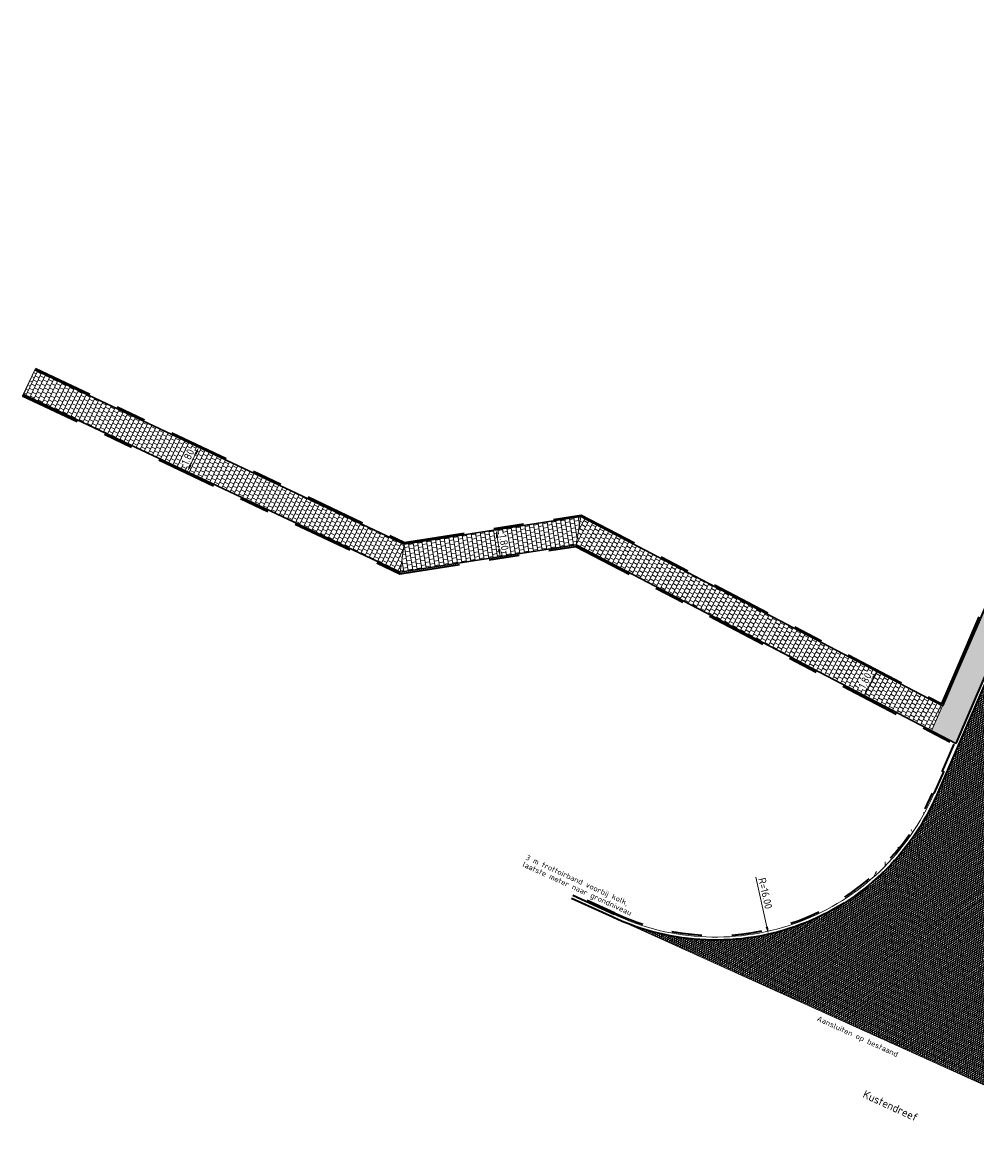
# Model space of a CAD drawing. Header units: metres. Extents: x 162305 to 163132, y 502542 to 502928.
# Tile 1 of 222: x 162305 to 162368, y 502576 to 502651. Entities that reach past the tile are written whole.
import ezdxf

# ---------------------------------------------------------------- set-up
doc = ezdxf.new("R2010")
doc.units = ezdxf.units.M
for name, pattern in [('VH-OPSLUITBAND-SO', [10, 4, -2, 2, -2]), ('VH-TROTTOIRBAND-SO', [15, 5, -2, 2, -2, 2, -2]), ('ZZ-HIDDEN-SO', [4, 2, -2])]:
    doc.linetypes.add(name, pattern=pattern)
for name, color, linetype, lineweight in [('Default', 7, 'Continuous', 0), ('N-BH-VH-KANTOPSLUITING_TROTTOIRBAND_180 200-G', 6, 'Continuous', 13), ('N-WB-BANDEN-VOORKANTBAND', 2, 'Continuous', 30), ('N-WE-GR-GRAS-A-200', 62, 'Continuous', 18), ('N-WE-VH-GESLOTENVERHARDING_ASFALT-A-200', 12, 'Continuous', 18), ('N-WE-VH-KANTOPSLUITING_BETONRUG-G', 7, 'ZZ-HIDDEN-SO', 35), ('N-WE-VH-KANTOPSLUITING_VOORKANTBAND-G', 50, 'Continuous', 35), ('N-WE-VH-OPENVERHARDING_TEGEL-A', 92, 'Continuous', 18), ('X-XX-AL-LEGENDA-G', 7, 'Continuous', 0), ('X-XX-AL-M', 7, 'Continuous', 18)]:
    doc.layers.add(name, color=color, linetype=linetype, lineweight=lineweight)
for name, color, linetype, lineweight, true_color in [('N-BH-VH-VERHARDING_TEGEL-Grijs', 253, 'Continuous', 13, 0x828282), ('N-WE-VH-KANTOPSLUITING_OPSLUITBAND_100X200-G', 150, 'VH-OPSLUITBAND-SO', 35, 0x007fff), ('N-WE-VH-KANTOPSLUITING_TROTTOIRBAND_180X200-G', 6, 'VH-TROTTOIRBAND-SO', 35, 0xff00ff)]:
    doc.layers.add(name, color=color, linetype=linetype, lineweight=lineweight, true_color=true_color)
doc.layers.add('X-XX-AL-HULPLIJN 01-G', color=1, linetype='Continuous', lineweight=18, true_color=0xff0000, plot=False)
doc.styles.add('NLCS-ISO-M200-T25', font='NLCS-ISO.ttf', dxfattribs={"height": 0.5})
doc.styles.add('NLCS-ISO-T18', font='NLCS-ISO.ttf', dxfattribs={"height": 0.0018})
doc.dimstyles.new('NLCS-M200-T25-PIJL_L2_H2', dxfattribs={"dimscale": 0.2, "dimtxt": 2.5, "dimasz": 2.5, "dimexe": 2, "dimexo": 2, "dimgap": 0.7, "dimtad": 1, "dimzin": 0, "dimdsep": 46, "dimtxsty": 'NLCS-ISO-M200-T25', "dimcen": 0, "dimdle": 2, "dimclrd": 256, "dimclre": 256, "dimclrt": 256, "dimazin": 0, "dimtfac": 1, "dimtdec": 3, "dimtofl": 0, "dimtmove": 0, "dimatfit": 3, "dimfxl": 2, "dimfxlon": 1, "dimtfillclr": 256, "dimtolj": 1, "dimtzin": 0, "dimlwd": -1, "dimlwe": -1, "dimarcsym": 0})
pattern_1 = [(0, (0, 0), (2, 2), [0.5, -1.5]), (0, (1.1, 1.2), (2, 2), [0.5, -1.5]), (90, (0.2, 0.7), (-2, 2), [0.5, -1.5]), (90, (1, 1.4), (-2, 2), [0.5, -1.5]), (45, (0.4, 1.4), (0, 2), [0.5, -2.328427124]), (135, (1.1, 0), (-2, 0), [0.5, -2.328427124]), (26.5650512, (0.5, 0.6), (2, 8e-10), [0.5, -3.972135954]), (26.5650512, (1.4, 1.6), (2, 8e-10), [0.5, -3.972135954]), (63.43494882, (1.4, 0), (1e-10, 2), [0.5, -3.972135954]), (63.43494882, (0.5, 0.9), (1e-10, 2), [0.5, -3.972135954]), (63.43494882, (1.2, 0.4), (1e-10, 2), [0.5, -3.972135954]), (116.5650512, (0, 1.1), (-8e-10, 2), [0.5, -3.972135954]), (153.43494882, (0.4, 0.3), (-2, 1e-10), [0.5, -3.972135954])]

# ---------------------------------------------------------------- blocks, each defined once
blk = doc.blocks.new('*D43')
at = {"layer": 'Defpoints', "color": 0, "transparency": 16777216}
for p in [(162350.949, 502605.894), (162354.467, 502590.285)]:
    blk.add_point(p, dxfattribs=at)
at = {"layer": 'X-XX-AL-M', "transparency": 16777216}
blk.add_line((162353.614, 502594.073), (162354.357, 502590.773), dxfattribs=at)
blk.add_solid([(162354.438, 502590.792), (162354.276, 502590.755), (162354.467, 502590.285)], dxfattribs=at)
at = {"layer": 'X-XX-AL-M', "transparency": 16777216, "insert": (162354.256, 502592.997), "char_height": 0.5, "attachment_point": 5, "rotation": 282.69994, "style": 'NLCS-ISO-M200-T25', "bg_fill": 3, "box_fill_scale": 1.1, "bg_fill_color": 256, "bg_fill_true_color": 13158600, "bg_fill_transparency": 0}
blk.add_mtext('\\A1;R=16.00', dxfattribs=at)
blk = doc.blocks.new('*D45')
at = {"layer": 'X-XX-AL-M', "transparency": 16777216}
for p, q in [((162361.637, 502607.726), (162361.992, 502607.54)), ((162361.405, 502607.283), (162361.035, 502606.574)), ((162360.802, 502606.131), (162361.157, 502605.945))]:
    blk.add_line(p, q, dxfattribs=at)
for points in [[(162361.332, 502607.321), (162361.479, 502607.244), (162361.637, 502607.726)], [(162360.961, 502606.613), (162361.109, 502606.535), (162360.803, 502606.131)]]:
    blk.add_solid(points, dxfattribs=at)
at = {"layer": 'X-XX-AL-M', "transparency": 16777216, "insert": (162360.875, 502607.109), "char_height": 0.5, "attachment_point": 5, "rotation": 62.38793, "style": 'NLCS-ISO-M200-T25', "bg_fill": 3, "box_fill_scale": 1.1, "bg_fill_color": 256, "bg_fill_true_color": 13158600, "bg_fill_transparency": 0}
blk.add_mtext('\\A1;1.80', dxfattribs=at)
at = {"layer": 'Defpoints', "color": 0, "transparency": 16777216}
for p in [(162361.493, 502607.801), (162360.448, 502606.317), (162360.803, 502606.131)]:
    blk.add_point(p, dxfattribs=at)
blk = doc.blocks.new('*D46')
at = {"layer": 'X-XX-AL-M', "transparency": 16777216}
for p, q in [((162316.662, 502622.601), (162316.3, 502622.772)), ((162316.448, 502622.149), (162316.107, 502621.425)), ((162315.894, 502620.973), (162315.532, 502621.144))]:
    blk.add_line(p, q, dxfattribs=at)
for points in [[(162316.373, 502622.184), (162316.524, 502622.113), (162316.662, 502622.601)], [(162316.032, 502621.461), (162316.182, 502621.39), (162315.894, 502620.973)]]:
    blk.add_solid(points, dxfattribs=at)
at = {"layer": 'X-XX-AL-M', "transparency": 16777216, "insert": (162315.925, 502621.953), "char_height": 0.5, "attachment_point": 5, "rotation": 64.75028, "style": 'NLCS-ISO-M200-T25', "bg_fill": 3, "box_fill_scale": 1.1, "bg_fill_color": 256, "bg_fill_true_color": 13158600, "bg_fill_transparency": 0}
blk.add_mtext('\\A1;1.80', dxfattribs=at)
at = {"layer": 'Defpoints', "color": 0, "transparency": 16777216}
for p in [(162316.662, 502622.601), (162315.894, 502620.973), (162316.085, 502620.883)]:
    blk.add_point(p, dxfattribs=at)
blk = doc.blocks.new('*D47')
at = {"layer": 'X-XX-AL-M', "transparency": 16777216}
for p, q in [((162336.381, 502617.119), (162335.985, 502617.058)), ((162336.457, 502616.625), (162336.58, 502615.834)), ((162336.657, 502615.34), (162336.262, 502615.279))]:
    blk.add_line(p, q, dxfattribs=at)
for points in [[(162336.54, 502616.638), (162336.375, 502616.612), (162336.381, 502617.119)], [(162336.663, 502615.847), (162336.498, 502615.822), (162336.657, 502615.34)]]:
    blk.add_solid(points, dxfattribs=at)
at = {"layer": 'X-XX-AL-M', "transparency": 16777216, "insert": (162336.904, 502616.289), "char_height": 0.5, "attachment_point": 5, "rotation": 278.82919, "style": 'NLCS-ISO-M200-T25', "bg_fill": 3, "box_fill_scale": 1.1, "bg_fill_color": 256, "bg_fill_true_color": 13158600, "bg_fill_transparency": 0}
blk.add_mtext('\\A1;1.80', dxfattribs=at)
at = {"layer": 'Defpoints', "color": 0, "transparency": 16777216}
for p in [(162336.49, 502617.136), (162336.657, 502615.34), (162336.724, 502615.351)]:
    blk.add_point(p, dxfattribs=at)

msp = doc.modelspace()

# ---------------------------------------------------------------- hatches: boundary and pattern name
at = {"layer": 'N-WE-GR-GRAS-A-200'}
h = msp.add_hatch(dxfattribs=at)
h.set_pattern_fill('AGR-GRAS_02-SO', color=256, scale=0.2, style=0, pattern_type=2)
h.set_pattern_definition(pattern_1)
h.paths.add_polyline_path([(162421.517, 502819.726), (162435.034, 502820.576), (162435.169, 502820.432), (162435.343, 502820.275), (162435.553, 502820.121), (162435.897, 502819.944), (162436.228, 502819.841), (162436.649, 502819.789), (162442.014, 502820.095), (162442.181, 502820.21), (162442.325, 502817.953), (162445.008, 502818.123), (162446.244, 502817.251), (162443.192, 502817.061), (162443.511, 502811.925), (162442.505, 502811.858), (162442.17, 502817.226), (162424.634, 502816.13), (162424.643, 502815.982), (162424.967, 502810.771), (162422.081, 502810.59)])
edge = h.paths.add_edge_path(flags=16)
edge.add_ellipse((162362.043, 502852.57), major_axis=(-0.0024, 0.0374), ratio=0.999228, start_angle=0, end_angle=360, ccw=False)
edge = h.paths.add_edge_path(flags=16)
edge.add_ellipse((162362.585, 502843.074), major_axis=(-0.0024, 0.0374), ratio=0.999228, start_angle=0, end_angle=360, ccw=False)
edge = h.paths.add_edge_path(flags=16)
edge.add_ellipse((162361.375, 502862.47), major_axis=(-0.0024, 0.0374), ratio=0.999228, start_angle=0, end_angle=360, ccw=False)
h.paths.add_polyline_path([(162362.219, 502859.55), (162362.319, 502859.557), (162363.515, 502840.078), (162363.415, 502840.072), (162363.443, 502839.623), (162363.543, 502839.629), (162363.629, 502838.217), (162362.822, 502838.159), (162362.786, 502838.484), (162362.788, 502838.484), (162362.758, 502838.774), (162362.163, 502845.491), (162360.898, 502866.676), (162361.878, 502866.739), (162362.291, 502860.006), (162362.191, 502860)])
h.paths.add_polyline_path([(162370.36, 502859.13), (162370.182, 502861.923), (162370.463, 502861.92), (162370.486, 502861.402), (162370.779, 502861.415), (162370.814, 502860.896), (162371.337, 502860.935), (162371.387, 502859.961), (162371.777, 502859.979), (162371.78, 502859.223)])
edge = h.paths.add_edge_path(flags=16)
edge.add_ellipse((162389.544, 502924.307), major_axis=(-0.0024, 0.0375), ratio=0.999228, start_angle=0, end_angle=360, ccw=False)
edge = h.paths.add_edge_path(flags=16)
edge.add_ellipse((162379.964, 502923.711), major_axis=(-0.0024, 0.0375), ratio=0.999228, start_angle=0, end_angle=360, ccw=False)
h.paths.add_polyline_path([(162371.042, 502923.041), (162371.029, 502923.547), (162371.022, 502923.655), (162398.112, 502925.305), (162398.145, 502924.764)])
edge = h.paths.add_edge_path(flags=16)
edge.add_ellipse((162472.361, 502871.473), major_axis=(-0.0024, 0.0375), ratio=0.999228, start_angle=0, end_angle=360, ccw=False)
edge = h.paths.add_edge_path(flags=16)
edge.add_ellipse((162472.286, 502872.403), major_axis=(-0.0024, 0.0375), ratio=0.999228, start_angle=0, end_angle=360, ccw=False)
edge = h.paths.add_edge_path(flags=16)
edge.add_ellipse((162481.311, 502872.974), major_axis=(-0.0024, 0.0375), ratio=0.999228, start_angle=0, end_angle=360, ccw=False)
edge = h.paths.add_edge_path(flags=16)
edge.add_ellipse((162481.4, 502872.078), major_axis=(-0.0024, 0.0375), ratio=0.999228, start_angle=0, end_angle=360, ccw=False)
edge = h.paths.add_edge_path(flags=16)
edge.add_ellipse((162491.481, 502873.637), major_axis=(-0.0024, 0.0375), ratio=0.999228, start_angle=0, end_angle=360, ccw=False)
edge = h.paths.add_edge_path()
edge.add_line((162491.614, 502871.718), (162490.496, 502871.657))
edge.add_line((162490.496, 502871.657), (162490.491, 502871.77))
edge.add_line((162490.491, 502871.77), (162478.157, 502870.992))
edge.add_line((162478.157, 502870.992), (162470.974, 502870.605))
edge.add_line((162470.974, 502870.605), (162470.856, 502872.5))
edge.add_line((162470.856, 502872.5), (162485.627, 502873.415))
edge.add_line((162485.627, 502873.415), (162493.227, 502873.874))
edge.add_line((162493.227, 502873.874), (162492.846, 502880.392))
edge.add_line((162492.846, 502880.392), (162493.987, 502880.465))
edge.add_line((162493.987, 502880.465), (162494.519, 502871.874))
edge.add_line((162494.519, 502871.874), (162491.646, 502871.719))
edge.add_ellipse((162491.628, 502871.752), major_axis=(-0.0024, 0.0375), ratio=0.999228, start_angle=204.26107, end_angle=514.6215)
h.paths.add_polyline_path([(162503.076, 502855.443), (162503.175, 502855.449), (162503.182, 502855.349), (162507.723, 502855.63), (162508.325, 502845.898), (162508.826, 502845.929), (162509.922, 502845.996), (162508.48, 502869.305), (162502.561, 502868.939), (162502.362, 502868.295), (162502.373, 502866.891)])
h.paths.add_polyline_path([(162538.734, 502870.453), (162538.737, 502870.459), (162538.743, 502870.478), (162538.747, 502870.497), (162538.75, 502870.516), (162538.751, 502870.535), (162538.75, 502870.553), (162538.747, 502870.572), (162538.743, 502870.591), (162538.737, 502870.611), (162538.729, 502870.629), (162538.722, 502870.641), (162538.703, 502870.938), (162537.951, 502870.89), (162537.968, 502870.619), (162537.965, 502870.611), (162537.958, 502870.591), (162537.954, 502870.572), (162537.952, 502870.553), (162537.951, 502870.535), (162537.952, 502870.516), (162537.954, 502870.497), (162537.958, 502870.478), (162537.965, 502870.459), (162537.973, 502870.44), (162537.98, 502870.426), (162537.999, 502870.138), (162538.751, 502870.186)], flags=16)
edge = h.paths.add_edge_path(flags=16)
edge.add_ellipse((162531.906, 502869.982), major_axis=(-0.25, 0), ratio=1, start_angle=-146.5113, end_angle=206.75904, ccw=False)
edge.add_line((162532.115, 502870.12), (162532.13, 502870.095))
edge = h.paths.add_edge_path(flags=16)
edge.add_ellipse((162511.919, 502869.277), major_axis=(-0.0024, 0.0375), ratio=0.999228, start_angle=0, end_angle=360, ccw=False)
edge = h.paths.add_edge_path(flags=16)
edge.add_ellipse((162522.497, 502868.462), major_axis=(-0.0024, 0.0375), ratio=0.999228, start_angle=0, end_angle=360, ccw=False)
edge = h.paths.add_edge_path(flags=16)
edge.add_ellipse((162522.447, 502869.89), major_axis=(-0.0024, 0.0375), ratio=0.999228, start_angle=0, end_angle=360, ccw=False)
edge = h.paths.add_edge_path(flags=16)
edge.add_ellipse((162532.379, 502869.057), major_axis=(-0.0024, 0.0375), ratio=0.999228, start_angle=0, end_angle=360, ccw=False)
edge = h.paths.add_edge_path()
edge.add_line((162511.902, 502867.747), (162510.21, 502867.645))
edge.add_line((162510.21, 502867.645), (162510.109, 502869.306))
edge.add_line((162510.109, 502869.306), (162538.74, 502871.078))
edge.add_line((162538.74, 502871.078), (162538.844, 502869.377))
edge.add_line((162538.844, 502869.377), (162511.943, 502867.75))
edge.add_ellipse((162511.92, 502867.78), major_axis=(-0.0024, 0.0375), ratio=0.999228, start_angle=212.89537, end_angle=506.73918)
edge = h.paths.add_edge_path(flags=16)
edge.add_ellipse((162554.017, 502704.407), major_axis=(-0.25, 0), ratio=1, start_angle=-19.78061, end_angle=333.48974, ccw=False)
edge.add_line((162553.781, 502704.492), (162553.793, 502704.519))
edge = h.paths.add_edge_path()
edge.add_ellipse((162551.443, 502714.761), major_axis=(-0.579, 0), ratio=1, start_angle=88.32757, end_angle=98.42476)
edge.add_line((162551.528, 502714.188), (162556.303, 502714.513))
edge.add_line((162556.303, 502714.513), (162556.577, 502710.125))
edge.add_line((162556.577, 502710.125), (162556.776, 502710.137))
edge.add_line((162556.776, 502710.137), (162556.846, 502709.236))
edge.add_line((162556.846, 502709.236), (162552.732, 502708.974))
edge.add_line((162552.732, 502708.974), (162552.986, 502704.982))
edge.add_line((162552.986, 502704.982), (162557.154, 502705.248))
edge.add_line((162557.154, 502705.248), (162557.171, 502705.029))
edge.add_line((162557.171, 502705.029), (162577.095, 502706.273))
edge.add_line((162577.095, 502706.273), (162577.219, 502706.826))
edge.add_line((162577.219, 502706.826), (162577.305, 502705.378))
edge.add_line((162577.305, 502705.378), (162549.792, 502703.693))
edge.add_line((162549.792, 502703.693), (162549.16, 502713.814))
edge.add_line((162549.16, 502713.814), (162549.362, 502713.826))
edge.add_line((162549.362, 502713.826), (162549.356, 502713.926))
edge.add_line((162549.356, 502713.926), (162550.264, 502713.982))
edge.add_ellipse((162550.22, 502714.681), major_axis=(-0.7, 0), ratio=1, start_angle=93.55309, end_angle=128.99318)
edge.add_line((162550.661, 502714.137), (162551.426, 502714.182))
edge = h.paths.add_edge_path(flags=16)
edge.add_ellipse((162508.182, 502708.963), major_axis=(-0.0024, 0.0375), ratio=0.999228, start_angle=0, end_angle=360, ccw=False)
edge = h.paths.add_edge_path(flags=16)
edge.add_ellipse((162498.418, 502708.139), major_axis=(-0.0024, 0.0375), ratio=0.999228, start_angle=0, end_angle=360, ccw=False)
edge = h.paths.add_edge_path(flags=16)
edge.add_ellipse((162487.929, 502707.676), major_axis=(-0.0024, 0.0375), ratio=0.999228, start_angle=0, end_angle=360, ccw=False)
edge = h.paths.add_edge_path(flags=16)
edge.add_ellipse((162478.214, 502707.105), major_axis=(-0.0024, 0.0375), ratio=0.999228, start_angle=0, end_angle=360, ccw=False)
h.paths.add_polyline_path([(162476.685, 502707.087), (162505.879, 502708.912), (162539.79, 502710.978), (162539.851, 502709.987), (162476.746, 502706.099)])
edge = h.paths.add_edge_path(flags=16)
edge.add_ellipse((162395.834, 502721.362), major_axis=(-0.0024, 0.0374), ratio=0.999228, start_angle=0, end_angle=360, ccw=False)
edge = h.paths.add_edge_path(flags=16)
edge.add_ellipse((162396.47, 502711.185), major_axis=(-0.0024, 0.0374), ratio=0.999228, start_angle=0, end_angle=360, ccw=False)
edge = h.paths.add_edge_path()
edge.add_line((162395.383, 502731.715), (162396.765, 502708.907))
edge.add_line((162396.765, 502708.907), (162397.036, 502704.3))
edge.add_line((162397.036, 502704.3), (162396.295, 502704.256))
edge.add_line((162396.295, 502704.256), (162395.798, 502704.697))
edge.add_line((162395.798, 502704.697), (162394.018, 502733.935))
edge.add_line((162394.018, 502733.935), (162394.9, 502734.934))
edge.add_line((162394.9, 502734.934), (162395.187, 502734.952))
edge.add_line((162395.187, 502734.952), (162395.379, 502731.782))
edge.add_ellipse((162395.364, 502731.747), major_axis=(-0.0024, 0.0374), ratio=0.999228, start_angle=333.52515, end_angle=566.12169)
edge = h.paths.add_edge_path(flags=16)
edge.add_ellipse((162599.331, 502707.364), major_axis=(-0.0024, 0.0375), ratio=0.999228, start_angle=0, end_angle=360, ccw=False)
edge = h.paths.add_edge_path(flags=16)
edge.add_ellipse((162589.565, 502706.823), major_axis=(-0.0024, 0.0375), ratio=0.999228, start_angle=0, end_angle=360, ccw=False)
edge = h.paths.add_edge_path()
edge.add_ellipse((162583.961, 502706.24), major_axis=(-0.25, 0), ratio=1, start_angle=93.48922, end_angle=273.48922)
edge.add_line((162583.945, 502706.489), (162583.943, 502706.535))
edge.add_line((162583.943, 502706.535), (162608.977, 502708.062))
edge.add_line((162608.977, 502708.062), (162609.022, 502707.322))
edge.add_line((162609.022, 502707.322), (162583.988, 502705.788))
edge.add_line((162583.988, 502705.788), (162583.976, 502705.99))
edge = h.paths.add_edge_path(flags=16)
edge.add_ellipse((162616.144, 502666.519), major_axis=(-0.0024, 0.0374), ratio=0.999228, start_angle=0, end_angle=360, ccw=False)
edge = h.paths.add_edge_path(flags=16)
edge.add_ellipse((162615.418, 502676.401), major_axis=(-0.0024, 0.0374), ratio=0.999228, start_angle=0, end_angle=360, ccw=False)
edge = h.paths.add_edge_path()
edge.add_ellipse((162615.429, 502664.807), major_axis=(-0.25, 0), ratio=1, start_angle=33.4892, end_angle=333.48923)
edge.add_line((162615.205, 502664.919), (162615.153, 502664.945))
edge.add_line((162615.153, 502664.945), (162613.958, 502684.042))
edge.add_line((162613.958, 502684.042), (162615.141, 502684.116))
edge.add_line((162615.141, 502684.116), (162615.159, 502683.799))
edge.add_line((162615.159, 502683.799), (162616.307, 502665.548))
edge.add_line((162616.307, 502665.548), (162616.303, 502665.534))
edge.add_line((162616.303, 502665.534), (162616.301, 502665.515))
edge.add_line((162616.301, 502665.515), (162616.3, 502665.496))
edge.add_line((162616.3, 502665.496), (162616.301, 502665.477))
edge.add_line((162616.301, 502665.477), (162616.303, 502665.458))
edge.add_line((162616.303, 502665.458), (162616.308, 502665.439))
edge.add_line((162616.308, 502665.439), (162616.314, 502665.42))
edge.add_line((162616.314, 502665.42), (162616.315, 502665.418))
edge.add_line((162616.315, 502665.418), (162616.722, 502658.942))
edge.add_line((162616.722, 502658.942), (162615.533, 502658.854))
edge.add_line((162615.533, 502658.854), (162615.172, 502664.637))
edge.add_line((162615.172, 502664.637), (162615.22, 502664.669))
h.paths.add_polyline_path([(162613.807, 502655.383), (162613.598, 502658.712), (162613.638, 502658.715), (162613.934, 502653.992), (162582.144, 502652.018), (162582.063, 502653.317)])
h.paths.add_polyline_path([(162630.424, 502647.556), (162630.699, 502642.626), (162628.4, 502642.494), (162627.777, 502642.458), (162627.786, 502642.278), (162603.433, 502640.765), (162603.114, 502645.897), (162602.077, 502645.841), (162602.105, 502645.392), (162602.141, 502645.394), (162602.467, 502640.049), (162633.855, 502641.963), (162634.145, 502641.982), (162633.881, 502644.367), (162633.717, 502645), (162633.378, 502645.727), (162632.876, 502646.364), (162632.286, 502646.854), (162631.624, 502647.211)])
edge = h.paths.add_edge_path(flags=16)
edge.add_ellipse((162567.845, 502652.2), major_axis=(-0.0024, 0.0375), ratio=0.999228, start_angle=0, end_angle=360, ccw=False)
edge = h.paths.add_edge_path()
edge.add_line((162548.046, 502650.768), (162548.03, 502651.015))
edge.add_line((162548.03, 502651.015), (162549.486, 502651.109))
edge.add_line((162549.486, 502651.109), (162549.486, 502650.517))
edge.add_line((162549.486, 502650.517), (162550.286, 502650.517))
edge.add_line((162550.286, 502650.517), (162550.286, 502651.16))
edge.add_line((162550.286, 502651.16), (162558.56, 502651.693))
edge.add_ellipse((162558.587, 502651.719), major_axis=(-0.0024, 0.0375), ratio=0.999228, start_angle=129.78341, end_angle=230.29677)
edge.add_line((162558.617, 502651.697), (162573.877, 502652.68))
edge.add_line((162573.877, 502652.68), (162573.944, 502651.609))
edge.add_line((162573.944, 502651.609), (162548.093, 502650.004))
edge.add_line((162548.093, 502650.004), (162548.05, 502650.705))
edge.add_ellipse((162548.028, 502650.735), major_axis=(-0.0024, 0.0375), ratio=0.999228, start_angle=211.67265, end_angle=328.17836)
edge = h.paths.add_edge_path(flags=16)
edge.add_ellipse((162430.665, 502659.865), major_axis=(-0.0024, 0.0375), ratio=0.999228, start_angle=0, end_angle=360, ccw=False)
edge = h.paths.add_edge_path(flags=16)
edge.add_ellipse((162420.419, 502659.642), major_axis=(-0.0024, 0.0375), ratio=0.999228, start_angle=0, end_angle=360, ccw=False)
edge = h.paths.add_edge_path(flags=16)
edge.add_ellipse((162411.256, 502659.155), major_axis=(-0.0024, 0.0375), ratio=0.999228, start_angle=0, end_angle=360, ccw=False)
h.paths.add_polyline_path([(162435.507, 502661.043), (162435.323, 502659.857), (162409.633, 502658.262), (162409.562, 502659.421), (162417.311, 502659.909), (162417.311, 502659.564), (162418.111, 502659.564), (162418.111, 502659.962)])
edge = h.paths.add_edge_path()
edge.add_arc((162406.536, 502665.135), 0.25, 314.13605, 386.75904)
edge.add_line((162406.759, 502665.248), (162406.744, 502665.273))
edge.add_arc((162406.536, 502665.135), 0.25, 33.4892, 53.15212)
edge.add_line((162406.686, 502665.335), (162405.617, 502682.119))
edge.add_line((162405.617, 502682.119), (162404.587, 502699.361))
edge.add_line((162404.587, 502699.361), (162405.114, 502699.394))
edge.add_line((162405.114, 502699.394), (162407.566, 502659.298))
edge.add_line((162407.566, 502659.298), (162407.073, 502659.267))
edge.add_line((162407.073, 502659.267), (162407.068, 502659.343))
edge.add_line((162407.068, 502659.343), (162407.062, 502659.43))
edge.add_line((162407.062, 502659.43), (162406.71, 502664.956))
h.paths.add_polyline_path([(162384.175, 502626.989), (162385.046, 502626.592), (162372.825, 502599.014), (162371.335, 502595.495), (162370.722, 502593.495), (162370.394, 502591.743), (162370.27, 502590.819), (162370.22, 502589.04), (162370.38, 502587.03), (162370.565, 502585.909), (162371.415, 502583.295), (162372.193, 502581.707), (162370.908, 502584.33), (162369.966, 502586.806), (162369.747, 502588.04), (162369.616, 502589.543), (162369.609, 502591.028), (162369.765, 502592.585), (162370.157, 502594.429), (162370.745, 502596.215), (162373.739, 502603.155), (162382.073, 502622.389), (162383.982, 502627.016)])
h.paths.add_polyline_path([(162633.546, 502600.513), (162633.828, 502595.971), (162634.923, 502596.039), (162635.361, 502596.088), (162635.807, 502596.254), (162636.127, 502596.481), (162636.395, 502596.782), (162636.609, 502597.185), (162636.68, 502597.521), (162636.692, 502597.852), (162636.458, 502601.632), (162636.458, 502601.69), (162604.902, 502599.753), (162604.852, 502599.75), (162605.149, 502595.651), (162605.325, 502595.091), (162605.529, 502594.771), (162606.031, 502594.327), (162606.489, 502594.101), (162606.98, 502594.014), (162607.398, 502594.03), (162607.379, 502594.329), (162607.479, 502594.335), (162607.197, 502598.877)])
h = msp.add_hatch(dxfattribs=at)
h.set_pattern_fill('AGR-GRAS_02-SO', color=256, scale=0.2, style=0, pattern_type=2)
h.set_pattern_definition(pattern_1)
h.paths.add_polyline_path([(162365.447, 502599.612, -0.042854), (162364.164, 502597.233), (162364.072, 502597.274, 0.033571), (162365.107, 502599.108), (162365.12, 502599.13), (162365.37, 502599.646)])
h = msp.add_hatch(dxfattribs=at)
h.set_pattern_fill('AGR-GRAS_02-SO', color=256, scale=0.2, style=0, pattern_type=2)
h.set_pattern_definition(pattern_1)
h.paths.add_polyline_path([(162360.771, 502593.646, 0.078591), (162364.072, 502597.274), (162364.164, 502597.233, -0.093921), (162360.079, 502592.998), (162360.046, 502593.047), (162360.66, 502593.54)])
h = msp.add_hatch(dxfattribs=at)
h.set_pattern_fill('AGR-GRAS_02-SO', color=256, scale=0.2, style=0, pattern_type=2)
h.set_pattern_definition(pattern_1)
h.paths.add_polyline_path([(162364.072, 502597.274, -0.03507), (162362.738, 502595.525, -0.043401), (162360.771, 502593.646), (162361.65, 502594.48), (162361.821, 502594.666), (162362.69, 502595.61), (162363.71, 502596.89), (162363.992, 502597.31)])
at = {"layer": 'N-WE-VH-GESLOTENVERHARDING_ASFALT-A-200', "true_color": 0x656565}
h = msp.add_hatch(dxfattribs=at)
h.set_pattern_fill('AVH-ASFALT_LAAG1-SOD', color=251, scale=0.2, angle=156.5739, pattern_type=2)
h.set_pattern_definition([(216.57390338, (0, 0), (0.071503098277, -0.096370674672), []), (276.57390338, (0, 0), (0.119211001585, 0.01373816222), [])])
edge = h.paths.add_edge_path()
edge.add_line((162386.365, 502647.388), (162391.183, 502645.3))
edge.add_line((162391.183, 502645.3), (162383.39, 502627.293))
edge.add_line((162383.39, 502627.293), (162381.538, 502624.917))
edge.add_line((162381.538, 502624.917), (162377.586, 502615.764))
edge.add_line((162377.586, 502615.764), (162377.739, 502612.886))
edge.add_line((162377.739, 502612.886), (162370.714, 502596.675))
edge.add_arc((162385.393, 502590.314), 15.999, 156.57045, 245.5409)
edge.add_line((162378.769, 502575.751), (162344.131, 502591.417))
edge.add_arc((162350.947, 502605.896), 16.003, 244.79098, 336.56917)
edge.add_line((162365.631, 502599.533), (162371.857, 502613.904))
edge.add_line((162371.857, 502613.904), (162374.82, 502617))
edge.add_line((162374.82, 502617), (162378.77, 502626.12))
edge.add_line((162378.77, 502626.12), (162378.44, 502629.099))
edge.add_line((162378.44, 502629.099), (162386.365, 502647.388))
at = {"layer": 'N-WE-VH-OPENVERHARDING_TEGEL-A', "true_color": 0x333333}
h = msp.add_hatch(dxfattribs=at)
h.set_pattern_fill('AVH-TEGEL_300X300_HALFST', color=250, angle=246.5739, pattern_type=2)
h.set_pattern_definition([(246.573903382, (0, 0), (0.018366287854, -0.334906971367), [0.3, -0.3]), (336.57390338, (0, 0), (0.11926975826, 0.27527209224), [])])
h.paths.add_polyline_path([(162385.073, 502649.435), (162365.292, 502603.783), (162366.892, 502602.946), (162386.724, 502648.72)])
h = msp.add_hatch(dxfattribs=at)
h.set_pattern_fill('AVH-TEGEL_300X300_HALFST', color=250, angle=154.32102, pattern_type=2)
h.set_pattern_definition([(154.321020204, (0, 0), (-0.33537008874, -0.005186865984), [0.3, -0.3]), (244.321020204, (0, 0), (0.27037081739, -0.1299985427), [])])
h.paths.add_polyline_path([(162305.775, 502627.735), (162330.291, 502616.173), (162330.022, 502614.31), (162305.028, 502626.097)])
h = msp.add_hatch(dxfattribs=at)
h.set_pattern_fill('AVH-TEGEL_300X300_HALFST', color=250, angle=8.82919, pattern_type=2)
h.set_pattern_definition([(8.829188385, (0, 0), (0.27342170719, 0.19426932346), [0.3, -0.3]), (98.829188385, (0, 0), (-0.29644509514, -0.0460467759), [])])
h.paths.add_polyline_path([(162341.699, 502616.123), (162330.022, 502614.31), (162330.291, 502616.173), (162342.008, 502617.993)])
h = msp.add_hatch(dxfattribs=at)
h.set_pattern_fill('AVH-TEGEL_300X300_HALFST', color=250, angle=331.98222, pattern_type=2)
h.set_pattern_definition([(331.98222343, (0, 0), (0.335302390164, -0.00850336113), [0.3, -0.3]), (61.98222343, (0, 0), (-0.26484056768, 0.14092364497), [])])
h.paths.add_polyline_path([(162365.292, 502603.783), (162341.699, 502616.123), (162342.008, 502617.993), (162366.01, 502605.439)])

# ---------------------------------------------------------------- linework, layer by layer
at = {"layer": 'Default', "flags": 128}
msp.add_lwpolyline([(162370.714, 502596.675, 0.408925), (162378.769, 502575.751), (162344.131, 502591.417), (162344.132, 502591.419, 0.423416), (162365.631, 502599.533), (162375.876, 502623.178), (162371.861, 502613.908), (162374.82, 502617), (162378.77, 502626.12), (162378.44, 502629.097), (162386.365, 502647.388), (162391.183, 502645.3), (162383.39, 502627.293), (162381.538, 502624.917), (162377.586, 502615.764), (162377.738, 502612.889), (162370.714, 502596.675)], format="xyb", dxfattribs=at)
at = {"layer": 'N-BH-VH-KANTOPSLUITING_TROTTOIRBAND_180 200-G'}
msp.add_arc((162350.949, 502605.894), 15.8, 244.76837, 336.5739, dxfattribs=at)
at = {"layer": 'N-BH-VH-VERHARDING_TEGEL-Grijs'}
for p, q in [((162305.816, 502627.826), (162304.963, 502626.017)), ((162341.699, 502616.123), (162342.008, 502617.993)), ((162330.022, 502614.31), (162330.291, 502616.173)), ((162366.01, 502605.439), (162365.292, 502603.783))]:
    msp.add_line(p, q, dxfattribs=at)
at = {"layer": 'N-BH-VH-VERHARDING_TEGEL-Grijs', "flags": 128}
for points in [[(162305.775, 502627.735), (162330.291, 502616.173), (162330.022, 502614.31), (162305.028, 502626.097), (162305.775, 502627.735)], [(162341.699, 502616.123), (162330.022, 502614.31), (162330.291, 502616.173), (162342.008, 502617.993), (162341.699, 502616.123)], [(162365.292, 502603.783), (162341.699, 502616.123), (162342.008, 502617.993), (162366.01, 502605.439), (162365.292, 502603.783)]]:
    msp.add_lwpolyline(points, dxfattribs=at)
at = {"layer": 'N-WB-BANDEN-VOORKANTBAND', "flags": 128}
for points in [[(162366.01, 502605.439), (162342.008, 502617.993), (162330.291, 502616.173), (162305.775, 502627.735)], [(162305.028, 502626.097), (162330.022, 502614.31), (162341.699, 502616.123), (162366.892, 502602.946)]]:
    msp.add_lwpolyline(points, dxfattribs=at)
at = {"layer": 'N-WE-VH-KANTOPSLUITING_BETONRUG-G'}
for p, q in [((162366.76, 502602.894), (162365.357, 502599.655)), ((162344.256, 502591.69), (162341.527, 502592.936))]:
    msp.add_line(p, q, dxfattribs=at)
at = {"layer": 'N-WE-VH-KANTOPSLUITING_BETONRUG-G', "ltscale": 5}
msp.add_line((162344.214, 502591.599), (162344.213, 502591.6), dxfattribs=at)
at = {"layer": 'N-WE-VH-KANTOPSLUITING_BETONRUG-G'}
msp.add_arc((162350.949, 502605.894), 15.7, 244.76837, 336.5739, dxfattribs=at)
at = {"layer": 'N-WE-VH-KANTOPSLUITING_OPSLUITBAND_100X200-G'}
for points in [[(162305.816, 502627.826), (162330.306, 502616.277), (162342.025, 502618.097), (162365.961, 502605.577), (162366.865, 502607.665), (162369.497, 502613.739)], [(162304.963, 502626.017), (162330.007, 502614.206), (162341.682, 502616.02), (162366.852, 502602.854)]]:
    msp.add_lwpolyline(points, dxfattribs=at)
at = {"layer": 'N-WE-VH-KANTOPSLUITING_TROTTOIRBAND_180X200-G'}
msp.add_line((162344.214, 502591.599), (162341.485, 502592.845), dxfattribs=at)
msp.add_lwpolyline([(162389.974, 502667.058, -0.117956), (162386.767, 502648.817), (162365.448, 502599.615)], format="xyb", dxfattribs=at)
at = {"layer": 'N-WE-VH-KANTOPSLUITING_VOORKANTBAND-G'}
for p, q in [((162366.997, 502607.717), (162366.01, 502605.439)), ((162344.131, 502591.417), (162341.402, 502592.663))]:
    msp.add_line(p, q, dxfattribs=at)
for points in [[(162380.024, 502737.894), (162382.812, 502738.094, -0.417391), (162386.021, 502735.284), (162390.173, 502667.071, -0.117956), (162386.95, 502648.738), (162365.631, 502599.533, -0.423416), (162344.132, 502591.419)], [(162383.848, 502698.569), (162386.243, 502698.715), (162388.177, 502666.949, -0.117956), (162385.115, 502649.533), (162369.549, 502613.608), (162366.997, 502607.717)]]:
    msp.add_lwpolyline(points, format="xyb", dxfattribs=at)
at = {"layer": 'X-XX-AL-HULPLIJN 01-G', "flags": 128}
msp.add_lwpolyline([(162369.458, 502613.647), (162369.549, 502613.608), (162385.073, 502649.435), (162386.724, 502648.72), (162366.892, 502602.946), (162365.292, 502603.783), (162366.01, 502605.439), (162366.997, 502607.717), (162366.905, 502607.757)], dxfattribs=at)
msp.add_lwpolyline([(162386.365, 502647.388), (162391.183, 502645.3), (162383.39, 502627.293), (162381.538, 502624.917), (162377.586, 502615.764), (162377.739, 502612.886), (162370.714, 502596.675, 0.40896), (162378.769, 502575.751), (162344.131, 502591.417, 0.423333), (162365.631, 502599.533), (162371.857, 502613.904), (162374.82, 502617), (162378.77, 502626.12), (162378.44, 502629.099)], format="xyb", close=True, dxfattribs=at)

# ---------------------------------------------------------------- texts
at = {"layer": 'X-XX-AL-LEGENDA-G', "color": 7, "linetype": 'Continuous', "lineweight": 0, "attachment_point": 7, "line_spacing_factor": 0.85, "style": 'NLCS-ISO-T18'}
for s, insert, char_height, rotation in [('3 m trottoirband voorbij kolk,\\Plaatste meter naar grondniveau', (162338.055, 502594.696), 0.36, 335.46284), (' Aansluiten op bestaand', (162357.365, 502584.575), 0.36, 335.38973), ('Kustendreef', (162360.672, 502579.477), 0.54, 335.38973)]:
    msp.add_mtext(s, dxfattribs=dict(at, insert=insert, char_height=char_height, rotation=rotation))

# ---------------------------------------------------------------- next in the draw order: dimensions: what is measured, and where the dimension line sits
at = {"layer": 'X-XX-AL-M'}
for base, p1, p2, angle, picture, middle in [((162315.894, 502620.973), (162316.662, 502622.601), (162316.085, 502620.883), 64.75028, '*D46', (162315.925, 502621.953)), ((162336.657, 502615.34), (162336.49, 502617.136), (162336.724, 502615.351), 98.82919, '*D47', (162336.904, 502616.289)), ((162360.803, 502606.131), (162361.493, 502607.801), (162360.448, 502606.317), 62.38793, '*D45', (162360.875, 502607.109))]:
    dim = msp.add_linear_dim(base=base, p1=p1, p2=p2, angle=angle, dimstyle='NLCS-M200-T25-PIJL_L2_H2', override={"dimtfill": 1}, dxfattribs=at)
    dim.commit()
    dim.dimension.update_dxf_attribs({"geometry": picture, "text_midpoint": middle})
dim = msp.add_radius_dim(center=(162350.949, 502605.894), mpoint=(162354.467, 502590.285), dimstyle='NLCS-M200-T25-PIJL_L2_H2', override={"dimpost": 'R=<>', "dimtfill": 1}, dxfattribs=at)
dim.commit()
dim.dimension.update_dxf_attribs({"geometry": '*D43', "text_midpoint": (162353.875, 502592.912), "dimtype": 164})

doc.saveas('drawing.dxf')
